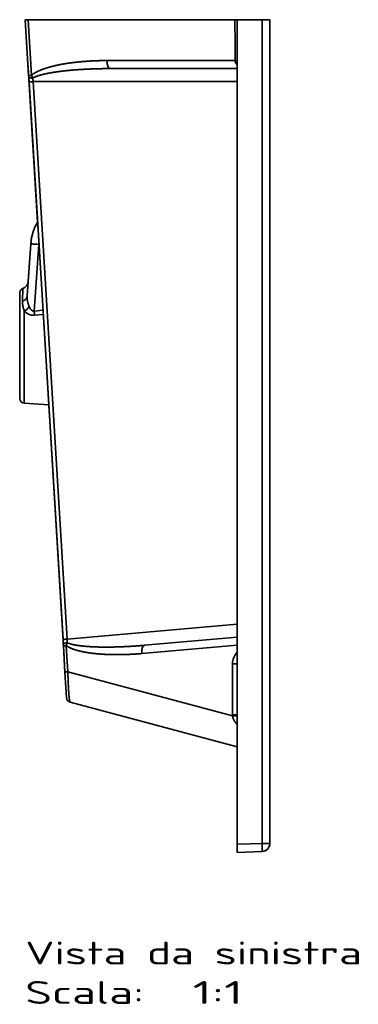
# Model space of a CAD drawing. Extents: x 239 to 1481, y 42 to 1289.
# Tile 3 of 6: x 1273 to 1481, y 42 to 646. Entities that reach past the tile are written whole.
import ezdxf
from ezdxf.enums import TextEntityAlignment as Align

# ---------------------------------------------------------------- set-up
doc = ezdxf.new("R2010")
doc.units = 0
doc.layers.get('0').update_dxf_attribs({"lineweight": 13})
doc.styles.get("Standard").update_dxf_attribs({"font": 'isocp.shx'})

# ---------------------------------------------------------------- blocks, each defined once
blk = doc.blocks.new('BLOCK41')
at = {"color": 7, "lineweight": 13}
for s, p, p2 in [('Vista da sinistra', (-150, -579.43), (56.45, -579.43)), ('Scala:', (-150, -603.61), (-77.14, -603.61)), ('  1:1', (-77.14, -603.61), (-16.41, -603.61))]:
    blk.add_text(s, height=14, dxfattribs=at).set_placement(p, p2, align=Align.FIT)
blk = doc.blocks.new('BLOCK42')
at = {"color": 7, "lineweight": 35}
for p, q in [((-147.91, -34.24), (-150, 0)), ((-150, 0), (-147.91, -34.24)), ((-148.34, -27.19), (-150, 0)), ((-150, 0), (-148.34, -27.19)), ((-147.91, -34.24), (-150, 0)), ((-148.22, 0), (-21.44, 0)), ((-21.44, 0), (-148.22, 0)), ((-20, -505.7), (-20, 0)), ((-20, 0), (-20, -505.7)), ((-4.83, 0), (-4.83, -505.17)), ((-4.83, 0), (-4.83, -505.17)), ((0, -505.17), (0, 0)), ((0, -505.17), (0, 0)), ((-146.14, -34.11), (-148.22, 0)), ((-148.22, 0), (-146.14, -34.11)), ((-20, -25.52), (-20, 0)), ((-140.12, -162.22), (-148.2, -29.55)), ((-148.2, -29.55), (-142.44, -124.23)), ((-21.31, -25.07), (-99.92, -25.07)), ((-21.31, -25.07), (-99.92, -25.07)), ((-97.89, -30), (-20, -30)), ((-97.89, -30), (-20, -30)), ((-97.89, -30), (-20, -30)), ((-20, -395.16), (-20, -25.52)), ((-147.67, -38.18), (-126.85, -380.12)), ((-142.44, -124.23), (-147.67, -38.18)), ((-126.85, -380.12), (-147.67, -38.18)), ((-124.38, -379.93), (-145.2, -38)), ((-124.38, -379.93), (-145.2, -38)), ((-145.2, -38), (-20, -38)), ((-20, -38), (-145.2, -38)), ((-148.81, -169.43), (-146.57, -137.47)), ((-146.57, -137.47), (-148.81, -169.43)), ((-146.57, -137.47), (-148.19, -160.57)), ((-148.19, -160.58), (-146.57, -137.47)), ((-144.53, -178.67), (-141.67, -137.82)), ((-141.67, -137.82), (-144.53, -178.67)), ((-127, -377.7), (-140.12, -162.22)), ((-153.4, -232.27), (-153.4, -167.73)), ((-153.4, -167.73), (-153.4, -232.27)), ((-153.4, -232.27), (-153.4, -167.73)), ((-153.4, -225.18), (-153.4, -174.82)), ((-153.4, -225.18), (-153.4, -174.82)), ((-153.4, -174.82), (-153.4, -225.18)), ((-150.58, -235.27), (-150.58, -178.69)), ((-150.58, -178.69), (-150.58, -235.27)), ((-126.85, -380.12), (-135.62, -236.18)), ((-135.62, -236.18), (-127, -377.7)), ((-124.38, -379.93), (-20, -370.8)), ((-20, -370.8), (-124.38, -379.93)), ((-20, -378.71), (-76.92, -383.69)), ((-20, -378.71), (-76.92, -383.69)), ((-78.52, -388.75), (-20, -383.63)), ((-20, -383.63), (-78.52, -388.75)), ((-22.97, -426.25), (-22.97, -395.08)), ((-22.97, -426.25), (-22.97, -395.08)), ((-20, -395.16), (-20, -426.33)), ((-123.86, -399.97), (-22.94, -427.01)), ((-22.94, -427.01), (-123.86, -399.97)), ((-122.46, -418.58), (-20, -446.03)), ((-20, -446.03), (-122.46, -418.58)), ((-122.46, -418.58), (-20, -446.03)), ((-20, -446.03), (-122.46, -418.58)), ((-20, -485.41), (-20, -426.33)), ((-20, -446.03), (-20, -505.7)), ((-20, -446.03), (-20, -485.41))]:
    blk.add_line(p, q, dxfattribs=at)
at = {"color": 7, "lineweight": 35, "ltscale": 0.044576}
blk.add_line((-148.22, 0), (-150, 0), dxfattribs=at)
at = {"color": 7, "lineweight": 35, "ltscale": 0.044577}
blk.add_line((-148.22, 0), (-150, 0), dxfattribs=at)
at = {"color": 7, "lineweight": 35, "ltscale": 0.004751}
blk.add_line((-149.68, 0), (-149.49, 0), dxfattribs=at)
at = {"color": 7, "lineweight": 35, "ltscale": 0.036123}
blk.add_line((-21.44, 0), (-20, 0), dxfattribs=at)
at = {"color": 7, "lineweight": 35, "ltscale": 0.036102}
blk.add_line((-20, 0), (-21.44, 0), dxfattribs=at)
at = {"color": 7, "lineweight": 35, "ltscale": 0.379362}
for p, q in [((-20, 0), (-4.83, 0)), ((-4.83, 0), (-20, 0))]:
    blk.add_line(p, q, dxfattribs=at)
at = {"color": 7, "lineweight": 35, "ltscale": 0.120638}
for p, q in [((-4.83, 0), (0, 0)), ((-4.83, 0), (0, 0)), ((0, -505.17), (-4.83, -505.17))]:
    blk.add_line(p, q, dxfattribs=at)
at = {"color": 7, "lineweight": 35, "ltscale": 0.058705}
for p, q in [((-148.34, -27.19), (-148.2, -29.54)), ((-148.2, -29.54), (-148.34, -27.19))]:
    blk.add_line(p, q, dxfattribs=at)
at = {"color": 7, "lineweight": 35, "ltscale": 0.000476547}
blk.add_line((-148.34, -27.21), (-148.34, -27.19), dxfattribs=at)
at = {"color": 7, "lineweight": 35, "ltscale": 0.000476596}
blk.add_line((-148.34, -27.19), (-148.34, -27.21), dxfattribs=at)
at = {"color": 7, "lineweight": 35, "ltscale": 3.3751e-05}
blk.add_line((-148.34, -27.19), (-148.34, -27.19), dxfattribs=at)
at = {"color": 7, "lineweight": 35, "ltscale": 3.35625e-05}
blk.add_line((-148.34, -27.19), (-148.34, -27.19), dxfattribs=at)
at = {"color": 7, "lineweight": 35, "ltscale": 0.001064}
blk.add_line((-148.34, -27.19), (-148.34, -27.24), dxfattribs=at)
at = {"color": 7, "lineweight": 35, "ltscale": 3.37522e-05}
blk.add_line((-148.34, -27.19), (-148.34, -27.19), dxfattribs=at)
at = {"color": 7, "lineweight": 35, "ltscale": 0.001071}
blk.add_line((-148.34, -27.19), (-148.34, -27.24), dxfattribs=at)
blk.add_line((-148.34, -27.19), (-148.34, -27.24), dxfattribs=at)
at = {"color": 7, "lineweight": 35, "ltscale": 0.016416}
blk.add_line((-148.24, -28.88), (-148.2, -29.54), dxfattribs=at)
at = {"color": 7, "lineweight": 35, "ltscale": 0.005789}
blk.add_line((-148.22, -29.31), (-148.2, -29.54), dxfattribs=at)
at = {"color": 7, "lineweight": 35, "ltscale": 0.000451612}
blk.add_line((-148.2, -29.54), (-148.2, -29.55), dxfattribs=at)
at = {"color": 7, "lineweight": 35, "ltscale": 0.00108}
blk.add_line((-148.2, -29.54), (-148.2, -29.58), dxfattribs=at)
blk.add_line((-148.2, -29.54), (-148.2, -29.58), dxfattribs=at)
at = {"color": 7, "lineweight": 35, "ltscale": 0.000360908}
blk.add_line((-148.2, -29.55), (-148.2, -29.54), dxfattribs=at)
at = {"color": 7, "lineweight": 35, "ltscale": 0.000451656}
blk.add_line((-148.2, -29.54), (-148.2, -29.55), dxfattribs=at)
at = {"color": 7, "lineweight": 35, "ltscale": 0.00036091}
blk.add_line((-148.2, -29.55), (-148.2, -29.54), dxfattribs=at)
at = {"color": 7, "lineweight": 35, "ltscale": 0.000315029}
blk.add_line((-148.2, -29.56), (-148.2, -29.55), dxfattribs=at)
at = {"color": 7, "lineweight": 35, "ltscale": 0.001225}
blk.add_line((-148.2, -29.55), (-148.2, -29.6), dxfattribs=at)
at = {"color": 7, "lineweight": 35, "ltscale": 0.000319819}
blk.add_line((-148.2, -29.56), (-148.2, -29.55), dxfattribs=at)
at = {"color": 7, "lineweight": 35, "ltscale": 0.00025194}
for p, q in [((-148.2, -29.56), (-148.2, -29.55)), ((-148.2, -29.55), (-148.2, -29.56))]:
    blk.add_line(p, q, dxfattribs=at)
at = {"color": 7, "lineweight": 35, "ltscale": 0.003161}
blk.add_line((-148.19, -29.68), (-148.2, -29.55), dxfattribs=at)
at = {"color": 7, "lineweight": 35, "ltscale": 0.003176}
blk.add_line((-148.19, -29.68), (-148.2, -29.55), dxfattribs=at)
at = {"color": 7, "lineweight": 35, "ltscale": 0.000251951}
blk.add_line((-148.2, -29.56), (-148.2, -29.55), dxfattribs=at)
at = {"color": 7, "lineweight": 35, "ltscale": 0.006224}
for p, q in [((-21.31, -25.32), (-21.31, -25.07)), ((-21.31, -25.07), (-21.31, -25.32))]:
    blk.add_line(p, q, dxfattribs=at)
at = {"color": 7, "lineweight": 35, "ltscale": 0.000678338}
blk.add_line((-20, -25.52), (-20, -25.55), dxfattribs=at)
at = {"color": 7, "lineweight": 35, "ltscale": 0.000238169}
blk.add_line((-20, -25.53), (-20, -25.52), dxfattribs=at)
at = {"color": 7, "lineweight": 35, "ltscale": 0.000539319}
blk.add_line((-20, -25.52), (-20, -25.54), dxfattribs=at)
at = {"color": 7, "lineweight": 35, "ltscale": 0.000238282}
blk.add_line((-20, -25.53), (-20, -25.52), dxfattribs=at)
at = {"color": 7, "lineweight": 35, "ltscale": 0.000692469}
blk.add_line((-20, -25.55), (-20, -25.52), dxfattribs=at)
at = {"color": 7, "lineweight": 35, "ltscale": 0.022821}
blk.add_line((-147.86, -35.15), (-147.91, -34.24), dxfattribs=at)
blk.add_line((-147.86, -35.15), (-147.91, -34.24), dxfattribs=at)
at = {"color": 7, "lineweight": 35, "ltscale": 0.022819}
blk.add_line((-147.86, -35.15), (-147.91, -34.24), dxfattribs=at)
at = {"color": 7, "lineweight": 35, "ltscale": 0.075852}
for p, q in [((-147.86, -35.15), (-147.67, -38.18)), ((-147.67, -38.18), (-147.86, -35.15))]:
    blk.add_line(p, q, dxfattribs=at)
at = {"color": 7, "lineweight": 35, "ltscale": 0.075853}
blk.add_line((-147.67, -38.18), (-147.86, -35.15), dxfattribs=at)
at = {"color": 7, "lineweight": 35, "ltscale": 0.222001}
blk.add_line((-148.19, -160.57), (-148.81, -169.43), dxfattribs=at)
at = {"color": 7, "lineweight": 35, "ltscale": 0.177498}
for p, q in [((-153.4, -167.73), (-153.4, -174.82)), ((-153.4, -225.18), (-153.4, -232.27))]:
    blk.add_line(p, q, dxfattribs=at)
at = {"color": 7, "lineweight": 35, "ltscale": 0.192884}
blk.add_line((-151.44, -164.91), (-151.67, -172.62), dxfattribs=at)
at = {"color": 7, "lineweight": 35, "ltscale": 0.192869}
blk.add_line((-151.44, -164.91), (-151.67, -172.62), dxfattribs=at)
at = {"color": 7, "lineweight": 35, "ltscale": 0.049577}
blk.add_line((-151.46, -165.68), (-151.52, -167.67), dxfattribs=at)
at = {"color": 7, "lineweight": 35, "ltscale": 0.135041}
blk.add_line((-139.15, -178.2), (-144.53, -178.67), dxfattribs=at)
at = {"color": 7, "lineweight": 35, "ltscale": 0.135042}
blk.add_line((-144.53, -178.67), (-139.15, -178.2), dxfattribs=at)
at = {"color": 7, "lineweight": 35, "ltscale": 0.133552}
blk.add_line((-138.99, -180.86), (-144.31, -181.29), dxfattribs=at)
at = {"color": 7, "lineweight": 35, "ltscale": 0.133555}
blk.add_line((-138.99, -180.86), (-144.31, -181.29), dxfattribs=at)
at = {"color": 7, "lineweight": 35, "ltscale": 0.374839}
for p, q in [((-135.62, -236.18), (-150.58, -235.27)), ((-150.58, -235.27), (-135.62, -236.18))]:
    blk.add_line(p, q, dxfattribs=at)
at = {"color": 7, "lineweight": 35, "ltscale": 0.326034}
for p, q in [((-127, -377.7), (-126.21, -390.72)), ((-126.21, -390.72), (-127, -377.7))]:
    blk.add_line(p, q, dxfattribs=at)
at = {"color": 7, "lineweight": 35, "ltscale": 0.075172}
for p, q in [((-126.85, -380.12), (-126.67, -383.12)), ((-126.67, -383.12), (-126.85, -380.12)), ((-126.67, -383.12), (-126.85, -380.12))]:
    blk.add_line(p, q, dxfattribs=at)
at = {"color": 7, "lineweight": 35, "ltscale": 0.023583}
blk.add_line((-126.61, -384.06), (-126.67, -383.12), dxfattribs=at)
blk.add_line((-126.61, -384.06), (-126.67, -383.12), dxfattribs=at)
blk.add_line((-126.61, -384.06), (-126.67, -383.12), dxfattribs=at)
at = {"color": 7, "lineweight": 35, "ltscale": 0.402026}
for p, q in [((-125.64, -400.11), (-126.61, -384.06)), ((-126.61, -384.06), (-125.64, -400.11)), ((-125.64, -400.11), (-126.61, -384.06)), ((-123.86, -399.97), (-124.84, -383.92)), ((-124.84, -383.92), (-123.86, -399.97))]:
    blk.add_line(p, q, dxfattribs=at)
at = {"color": 7, "lineweight": 35, "ltscale": 0.000286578}
blk.add_line((-126.21, -390.71), (-126.21, -390.72), dxfattribs=at)
at = {"color": 7, "lineweight": 35, "ltscale": 0.000929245}
blk.add_line((-20, -395.12), (-20, -395.16), dxfattribs=at)
at = {"color": 7, "lineweight": 35, "ltscale": 0.000916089}
blk.add_line((-20, -395.12), (-20, -395.16), dxfattribs=at)
at = {"color": 7, "lineweight": 35, "ltscale": 0.000511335}
blk.add_line((-20, -395.14), (-20, -395.16), dxfattribs=at)
at = {"color": 7, "lineweight": 35, "ltscale": 0.000235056}
blk.add_line((-20, -395.16), (-20, -395.15), dxfattribs=at)
at = {"color": 7, "lineweight": 35, "ltscale": 0.000237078}
blk.add_line((-20, -395.15), (-20, -395.16), dxfattribs=at)
at = {"color": 7, "lineweight": 35, "ltscale": 0.39449}
blk.add_line((-125.64, -400.11), (-124.68, -415.86), dxfattribs=at)
at = {"color": 7, "lineweight": 35, "ltscale": 0.394491}
blk.add_line((-124.68, -415.86), (-125.64, -400.11), dxfattribs=at)
blk.add_line((-124.68, -415.86), (-125.64, -400.11), dxfattribs=at)
at = {"color": 7, "lineweight": 35, "ltscale": 0.00093477}
blk.add_line((-20, -426.33), (-20, -426.36), dxfattribs=at)
at = {"color": 7, "lineweight": 35, "ltscale": 0.000236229}
blk.add_line((-20, -426.34), (-20, -426.33), dxfattribs=at)
at = {"color": 7, "lineweight": 35, "ltscale": 0.000570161}
blk.add_line((-20, -426.33), (-20, -426.35), dxfattribs=at)
at = {"color": 7, "lineweight": 35, "ltscale": 0.000928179}
blk.add_line((-20, -426.33), (-20, -426.36), dxfattribs=at)
at = {"color": 7, "lineweight": 35, "ltscale": 0.000236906}
blk.add_line((-20, -426.33), (-20, -426.34), dxfattribs=at)
at = {"color": 7, "lineweight": 35, "ltscale": 0.320063}
for p, q in [((-20, -498.22), (-20, -485.41)), ((-20, -485.41), (-20, -498.22))]:
    blk.add_line(p, q, dxfattribs=at)
at = {"color": 7, "lineweight": 35, "ltscale": 0.000265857}
blk.add_line((-20, -498.22), (-20, -498.21), dxfattribs=at)
at = {"color": 7, "lineweight": 35, "ltscale": 0.379594}
for p, q in [((-4.83, -505.17), (-20, -505.7)), ((-4.83, -505.17), (-20, -505.7)), ((-20, -510.7), (-4.83, -510.17)), ((-20, -510.7), (-4.83, -510.17)), ((-4.83, -510.17), (-20, -510.7)), ((-20, -510.7), (-4.83, -510.17))]:
    blk.add_line(p, q, dxfattribs=at)
at = {"color": 7, "lineweight": 35, "ltscale": 0.124924}
for p, q in [((-20, -505.7), (-20, -510.7)), ((-20, -510.7), (-20, -505.7)), ((-20, -505.7), (-20, -510.7))]:
    blk.add_line(p, q, dxfattribs=at)
at = {"color": 7, "lineweight": 35, "ltscale": 0.120654}
blk.add_line((-4.83, -505.17), (0, -505.17), dxfattribs=at)
at = {"color": 7, "lineweight": 35, "ltscale": 0.000317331}
blk.add_line((-4.8, -510.07), (-4.8, -510.08), dxfattribs=at)
at = {"color": 7, "lineweight": 35}
for centre, radius, start, end in [((29226.02, 144.85), 29247.82, 180.283755, 180.332876), ((29233.08, 144.89), 29254.88, 180.283761, 180.33287), ((-21.19, -116.93), 91.85, 89.25931, 90.07645), ((-21.19, -117.22), 92.15, 89.26141, 90.07591), ((-21.18, -46.76), 21.44, 86.84021, 90.33111), ((-21.18, -46.7), 21.37, 86.83198, 90.33321), ((-18.37, -25.2), 2.95, 197.76398, 204.9764), ((-17.43, -24.53), 4.1, 219.20496, 231.26062), ((-131.79, -28.57), 15.38, 201.10295, 208.0408), ((-131.85, -28.59), 15.32, 201.08609, 208.05207), ((-25.92, -27.99), 119.7, 183.73842, 184.79567), ((-24.98, -27.92), 120.64, 183.74256, 184.79149), ((-116.65, -139.56), 30, 149.27463, 176), ((-116.65, -139.56), 30, 149.27449, 176.00049), ((-116.65, -139.56), 30, 161.41043, 176.0012), ((-116.65, -139.56), 30, 166.87501, 176), ((-62.31, 1017.26), 1157.8, 265.82638, 266.0695), ((-116.73, -139.56), 25, 174.93851, 176), ((-116.66, -139.57), 25.07, 174.93326, 175.99083), ((-153.18, -160.22), 5, 290.31715, 355.99027), ((-153.18, -160.22), 5, 290.31716, 355.99027), ((-150.4, -167.73), 3, 110.3074, 180.00003), ((-150.4, -167.73), 3, 110.3074, 180.00003), ((-136.99, -170.39), 11.85, 186.59644, 195.29362), ((-394.23, -200.79), 250.68, 4.46136, 5.06199), ((-394.24, -200.79), 250.69, 4.4615, 5.06209), ((-150.4, -232.27), 3, 180.00002, 266.49998), ((-150.4, -232.27), 3, 180.00003, 266.5), ((-6.04, -373.81), 118.5, 182.96276, 184.02009), ((-5.13, -373.75), 119.41, 182.96666, 184.01594), ((-109.81, -387.85), 15.53, 158.34728, 165.3583), ((-109.87, -387.82), 15.47, 158.34476, 165.38698), ((-123.21, -390.54), 3, 183.26616, 183.48468), ((-12.96, -395.09), 10.01, 134.70572, 179.98906), ((-12.97, -395.08), 10, 134.69352, 179.99862), ((-121.68, -415.68), 3, 183.49941, 254.9852), ((-121.68, -415.68), 3, 183.48468, 254.99994), ((-121.68, -415.68), 3, 183.49948, 254.98514), ((-12.96, -426.25), 10, 180.00081, 184.37365), ((-12.97, -426.25), 10, 180.00001, 184.37446), ((-17, -498.22), 3, 179.79948, 180), ((-5, -505.17), 5, 271.99558, 359.99678), ((-5, -505.17), 5, 272, 360), ((-5, -505.17), 5, 272, 324.64694)]:
    blk.add_arc(centre, radius, start, end, dxfattribs=at)
for centre, major_axis, ratio, start_param, end_param in [((-97.89, -25), (0, -5), 0.406633, 4.72734, 6.283178), ((-144.92, -34.06), (2.99, 0.18), 0.010717, 1.989694, 3.141594), ((-144.68, -38), (-2.99, -0.18), 0.010717, 4.886598, 6.283187), ((-141.59, -137.82), (-4.99, 0.35), 0.001218, 6.283185, 7.836571), ((-150.88, -175.68), (3.78, 3.26), 0.528805, 4.356652, 5.204409), ((-150.88, -175.68), (3.78, 3.26), 0.528816, 4.356655, 5.204422), ((-123.86, -379.93), (2.99, 0.18), 0.010717, 1.745005, 3.141594), ((-123.62, -383.88), (-2.99, -0.18), 0.010717, 5.131275, 6.283184), ((-76.49, -388.67), (0.44, -4.98), 0.40643, 3.141593, 4.691844), ((-25, -395.16), (-5, 0), 0.016364, 3.141593, 4.293673), ((-122.64, -399.93), (2.99, 0.18), 0.010717, 1.989682, 3.141591), ((-25, -426.33), (5, 0), 0.016364, 0.000001, 1.15208), ((-5, -505.17), (-0.17, 5), 0.034878, 3.141593, 4.711171)]:
    blk.add_ellipse(centre, major_axis=major_axis, ratio=ratio, start_param=start_param, end_param=end_param, dxfattribs=at)
for points, knots in [([(-146.14, -34.11), (-145.64, -33.67), (-145.1, -33.27), (-144.55, -32.91), (-143.63, -32.36), (-142.68, -31.87), (-142.3, -31.68), (-140.92, -31.04), (-139.52, -30.48), (-138.49, -30.11), (-136.79, -29.55), (-135.08, -29.06), (-134.41, -28.87), (-132.96, -28.5), (-131.5, -28.15), (-130.72, -27.98), (-129.04, -27.63), (-127.36, -27.31), (-126.46, -27.15), (-122.75, -26.53), (-119.02, -26.06), (-116.2, -25.78), (-111.24, -25.38), (-106.28, -25.17), (-104.16, -25.11), (-102.04, -25.07), (-99.92, -25.07)], [0, 0, 0, 0, 0, 0, 4.707396, 4.707396, 4.707396, 7.748428, 7.748428, 7.748428, 15.723025, 15.723025, 15.723025, 20.815218, 20.815218, 20.815218, 26.696295, 26.696295, 26.696295, 33.394349, 33.394349, 33.394349, 54.297332, 54.297332, 54.297332, 69.880374, 69.880374, 69.880374, 69.880374, 69.880374, 69.880374]), ([(-99.92, -25.07), (-102.79, -25.07), (-105.65, -25.13), (-108.52, -25.24), (-113.29, -25.52), (-118.03, -25.98), (-119.93, -26.19), (-124.02, -26.72), (-128.09, -27.42), (-130.26, -27.85), (-133.47, -28.58), (-136.64, -29.51), (-137.67, -29.83), (-139.8, -30.57), (-141.88, -31.45), (-142.92, -31.95), (-144.22, -32.66), (-145.43, -33.53), (-145.67, -33.71), (-145.91, -33.9), (-146.14, -34.11)], [0, 0, 0, 0, 0, 0, 21.310065, 21.310065, 21.310065, 35.499627, 35.499627, 35.499627, 52.033716, 52.033716, 52.033716, 60.08714, 60.08714, 60.08714, 68.794799, 68.794799, 68.794799, 71.034566, 71.034566, 71.034566, 71.034566, 71.034566, 71.034566]), ([(-145.37, -35.8), (-144.83, -35.48), (-144.26, -35.21), (-143.68, -34.97), (-142.67, -34.58), (-141.63, -34.25), (-141.2, -34.12), (-140.21, -33.84), (-139.21, -33.58), (-138.65, -33.44), (-137.38, -33.15), (-136.1, -32.89), (-135.39, -32.76), (-132.85, -32.3), (-130.29, -31.92), (-128.45, -31.67), (-125.64, -31.35), (-122.83, -31.07), (-121.86, -30.99), (-118.96, -30.74), (-116.06, -30.54), (-114.12, -30.43), (-109.71, -30.21), (-105.3, -30.07), (-102.83, -30.02), (-100.36, -30), (-97.89, -30)], [0, 0, 0, 0, 0, 0, 4.748021, 4.748021, 4.748021, 8.126251, 8.126251, 8.126251, 12.385121, 12.385121, 12.385121, 17.75524, 17.75524, 17.75524, 31.350397, 31.350397, 31.350397, 38.426577, 38.426577, 38.426577, 52.598302, 52.598302, 52.598302, 70.577688, 70.577688, 70.577688, 70.577688, 70.577688, 70.577688]), ([(-145.37, -35.8), (-144.82, -35.48), (-144.25, -35.21), (-143.68, -34.96), (-142.67, -34.58), (-141.64, -34.25), (-141.21, -34.12), (-140.21, -33.84), (-139.22, -33.58), (-138.65, -33.44), (-136.51, -32.96), (-134.36, -32.55), (-132.77, -32.29), (-130.7, -31.98), (-128.62, -31.71), (-128.14, -31.65), (-124.31, -31.18), (-120.47, -30.83), (-117.14, -30.59), (-112.83, -30.34), (-108.49, -30.18), (-107.54, -30.15), (-105.03, -30.08), (-102.52, -30.03), (-100.97, -30.01), (-99.43, -30), (-97.89, -30)], [0, 0, 0, 0, 0, 0, 5.661259, 5.661259, 5.661259, 9.724866, 9.724866, 9.724866, 14.918458, 14.918458, 14.918458, 29.470994, 29.470994, 29.470994, 33.804175, 33.804175, 33.804175, 64.109271, 64.109271, 64.109271, 72.786531, 72.786531, 72.786531, 86.638231, 86.638231, 86.638231, 86.638231, 86.638231, 86.638231]), ([(-99.92, -25.07), (-99.92, -25.68), (-99.88, -26.29), (-99.8, -26.88), (-99.6, -27.84), (-99.28, -28.7), (-99.13, -29.01), (-98.85, -29.46), (-98.52, -29.77), (-98.39, -29.86), (-98.21, -29.95), (-98.03, -29.99), (-97.98, -30), (-97.93, -30), (-97.89, -30)], [0, 0, 0, 0, 0, 0, 3.551217, 3.551217, 3.551217, 5.812595, 5.812595, 5.812595, 7.074152, 7.074152, 7.074152, 7.48683, 7.48683, 7.48683, 7.48683, 7.48683, 7.48683]), ([(-20, -27.73), (-20.31, -27.48), (-20.59, -27.2), (-20.84, -26.88), (-21.11, -26.38), (-21.25, -25.83), (-21.28, -25.66), (-21.3, -25.49), (-21.31, -25.32)], [0, 0, 0, 0, 0, 0, 3.44749, 3.44749, 3.44749, 4.919697, 4.919697, 4.919697, 4.919697, 4.919697, 4.919697]), ([(-21.31, -25.32), (-21.3, -25.61), (-21.25, -25.89), (-21.17, -26.16), (-20.95, -26.69), (-20.62, -27.15), (-20.43, -27.36), (-20.22, -27.55), (-20, -27.73)], [0, 0, 0, 0, 0, 0, 1.876188, 1.876188, 1.876188, 3.743654, 3.743654, 3.743654, 3.743654, 3.743654, 3.743654]), ([(-147.91, -34.24), (-147.92, -34.24), (-147.88, -34.23), (-147.8, -34.23), (-147.52, -34.2), (-147.09, -34.17), (-146.79, -34.15), (-146.47, -34.13), (-146.14, -34.11)], [0, 0, 0, 0, 0, 0, 1.741097, 1.741097, 1.741097, 4.402064, 4.402064, 4.402064, 4.402064, 4.402064, 4.402064]), ([(-147.86, -35.15), (-147.86, -35.21), (-147.83, -35.27), (-147.78, -35.33), (-147.61, -35.47), (-147.33, -35.58), (-147.12, -35.64), (-146.67, -35.73), (-146.16, -35.78), (-145.9, -35.79), (-145.63, -35.8), (-145.37, -35.8)], [0, 0, 0, 0, 0, 0, 1.109124, 1.109124, 1.109124, 2.970876, 2.970876, 2.970876, 4.837642, 4.837642, 4.837642, 4.837642, 4.837642, 4.837642]), ([(-147.86, -35.15), (-147.86, -35.21), (-147.83, -35.27), (-147.79, -35.33), (-147.61, -35.47), (-147.33, -35.58), (-147.12, -35.64), (-146.67, -35.73), (-146.16, -35.78), (-145.9, -35.79), (-145.63, -35.8), (-145.37, -35.8)], [0, 0, 0, 0, 0, 0, 1.213181, 1.213181, 1.213181, 3.21666, 3.21666, 3.21666, 5.180465, 5.180465, 5.180465, 5.180465, 5.180465, 5.180465]), ([(-147.67, -38.18), (-147.68, -38.18), (-147.64, -38.17), (-147.57, -38.17), (-147.26, -38.14), (-146.74, -38.1), (-146.34, -38.07), (-145.86, -38.04), (-145.37, -38.01), (-145.32, -38.01), (-145.26, -38), (-145.2, -38)], [0, 0, 0, 0, 0, 0, 1.523903, 1.523903, 1.523903, 4.695111, 4.695111, 4.695111, 5.115975, 5.115975, 5.115975, 5.115975, 5.115975, 5.115975]), ([(-151.67, -172.62), (-151.7, -173.42), (-151.66, -174.23), (-151.58, -175.05), (-151.35, -176.27), (-150.99, -177.51), (-150.86, -177.9), (-150.73, -178.3), (-150.58, -178.69)], [0, 0, 0, 0, 0, 0, 7.433865, 7.433865, 7.433865, 10.798023, 10.798023, 10.798023, 10.798023, 10.798023, 10.798023]), ([(-151.67, -172.62), (-151.7, -173.42), (-151.66, -174.23), (-151.58, -175.06), (-151.35, -176.28), (-150.99, -177.52), (-150.86, -177.91), (-150.73, -178.3), (-150.58, -178.69)], [0, 0, 0, 0, 0, 0, 6.99275, 6.99275, 6.99275, 10.173728, 10.173728, 10.173728, 10.173728, 10.173728, 10.173728]), ([(-148.81, -169.43), (-148.83, -169.76), (-148.9, -170.09), (-149.02, -170.41), (-149.39, -171.11), (-149.96, -171.7), (-150.33, -171.99), (-150.83, -172.29), (-151.38, -172.52), (-151.48, -172.55), (-151.57, -172.59), (-151.67, -172.62)], [0, 0, 0, 0, 0, 0, 2.873366, 2.873366, 2.873366, 6.597818, 6.597818, 6.597818, 7.381914, 7.381914, 7.381914, 7.381914, 7.381914, 7.381914]), ([(-148.81, -169.43), (-148.83, -169.76), (-148.9, -170.09), (-149.02, -170.41), (-149.35, -171.03), (-149.83, -171.57), (-150.11, -171.81), (-150.58, -172.14), (-151.1, -172.4), (-151.29, -172.49), (-151.48, -172.56), (-151.67, -172.62)], [0, 0, 0, 0, 0, 0, 2.525854, 2.525854, 2.525854, 5.153705, 5.153705, 5.153705, 6.538144, 6.538144, 6.538144, 6.538144, 6.538144, 6.538144]), ([(-148.81, -169.43), (-148.86, -170.21), (-148.86, -171), (-148.8, -171.77), (-148.58, -173.06), (-148.18, -174.34), (-148, -174.86), (-147.79, -175.38), (-147.58, -175.9)], [0, 0, 0, 0, 0, 0, 7.596892, 7.596892, 7.596892, 12.719809, 12.719809, 12.719809, 12.719809, 12.719809, 12.719809]), ([(-148.81, -169.43), (-148.86, -170.19), (-148.86, -170.95), (-148.81, -171.71), (-148.6, -172.99), (-148.21, -174.27), (-148.02, -174.81), (-147.8, -175.35), (-147.58, -175.9)], [0, 0, 0, 0, 0, 0, 6.159559, 6.159559, 6.159559, 10.461826, 10.461826, 10.461826, 10.461826, 10.461826, 10.461826]), ([(-144.31, -181.29), (-144.94, -181.34), (-145.58, -181.33), (-146.21, -181.23), (-147.51, -180.88), (-148.65, -180.27), (-149.21, -179.9), (-149.81, -179.43), (-150.36, -178.92), (-150.43, -178.84), (-150.51, -178.77), (-150.58, -178.69)], [0, 0, 0, 0, 0, 0, 3.956194, 3.956194, 3.956194, 8.485127, 8.485127, 8.485127, 9.246022, 9.246022, 9.246022, 9.246022, 9.246022, 9.246022]), ([(-144.31, -181.29), (-144.93, -181.34), (-145.56, -181.33), (-146.18, -181.23), (-147.48, -180.89), (-148.62, -180.29), (-149.18, -179.92), (-149.79, -179.44), (-150.34, -178.93), (-150.42, -178.85), (-150.5, -178.77), (-150.58, -178.69)], [0, 0, 0, 0, 0, 0, 4.400142, 4.400142, 4.400142, 9.582799, 9.582799, 9.582799, 10.501949, 10.501949, 10.501949, 10.501949, 10.501949, 10.501949]), ([(-147.58, -175.9), (-147.44, -176.23), (-147.29, -176.55), (-147.13, -176.87), (-146.91, -177.26), (-146.65, -177.62), (-146.6, -177.69), (-146.43, -177.9), (-146.25, -178.1), (-146.11, -178.22), (-145.76, -178.51), (-145.34, -178.69), (-145.08, -178.75), (-144.8, -178.74), (-144.53, -178.67)], [0, 0, 0, 0, 0, 0, 3.184435, 3.184435, 3.184435, 3.982296, 3.982296, 3.982296, 5.583002, 5.583002, 5.583002, 7.992038, 7.992038, 7.992038, 7.992038, 7.992038, 7.992038]), ([(-144.53, -178.67), (-144.77, -178.73), (-145.02, -178.75), (-145.26, -178.71), (-145.88, -178.48), (-146.4, -177.98), (-146.69, -177.61), (-147.04, -177.05), (-147.34, -176.45), (-147.42, -176.27), (-147.5, -176.09), (-147.58, -175.9)], [0, 0, 0, 0, 0, 0, 2.186534, 2.186534, 2.186534, 5.922155, 5.922155, 5.922155, 7.470611, 7.470611, 7.470611, 7.470611, 7.470611, 7.470611]), ([(-126.85, -380.12), (-126.85, -380.11), (-126.82, -380.11), (-126.75, -380.1), (-126.44, -380.07), (-125.92, -380.03), (-125.52, -380.01), (-125.04, -379.97), (-124.55, -379.94), (-124.5, -379.94), (-124.44, -379.94), (-124.38, -379.93)], [0, 0, 0, 0, 0, 0, 1.529764, 1.529764, 1.529764, 4.709655, 4.709655, 4.709655, 5.130978, 5.130978, 5.130978, 5.130978, 5.130978, 5.130978]), ([(-126.67, -383.12), (-126.67, -383.05), (-126.66, -382.98), (-126.62, -382.92), (-126.46, -382.75), (-126.19, -382.59), (-125.99, -382.5), (-125.55, -382.35), (-125.04, -382.23), (-124.78, -382.18), (-124.52, -382.15), (-124.25, -382.12)], [0, 0, 0, 0, 0, 0, 1.223973, 1.223973, 1.223973, 3.244958, 3.244958, 3.244958, 5.222918, 5.222918, 5.222918, 5.222918, 5.222918, 5.222918]), ([(-126.67, -383.12), (-126.67, -383.05), (-126.66, -382.98), (-126.62, -382.92), (-126.46, -382.75), (-126.19, -382.59), (-125.99, -382.5), (-125.55, -382.35), (-125.05, -382.23), (-124.78, -382.18), (-124.52, -382.15), (-124.25, -382.12)], [0, 0, 0, 0, 0, 0, 1.120617, 1.120617, 1.120617, 3.000798, 3.000798, 3.000798, 4.882137, 4.882137, 4.882137, 4.882137, 4.882137, 4.882137]), ([(-126.61, -384.06), (-126.61, -384.05), (-126.57, -384.05), (-126.5, -384.04), (-126.22, -384.02), (-125.79, -383.98), (-125.49, -383.96), (-125.17, -383.94), (-124.84, -383.92)], [0, 0, 0, 0, 0, 0, 1.748767, 1.748767, 1.748767, 4.418394, 4.418394, 4.418394, 4.418394, 4.418394, 4.418394]), ([(-78.52, -388.75), (-80.37, -388.91), (-82.22, -389.05), (-84.07, -389.16), (-87.78, -389.34), (-91.5, -389.43), (-93.37, -389.44), (-96.16, -389.43), (-98.96, -389.34), (-99.89, -389.31), (-101.76, -389.22), (-103.63, -389.09), (-104.56, -389.02), (-106.74, -388.83), (-108.92, -388.59), (-110.16, -388.42), (-112.49, -388.07), (-114.8, -387.63), (-115.87, -387.4), (-117.75, -386.94), (-119.62, -386.37), (-120.43, -386.1), (-121.82, -385.57), (-123.17, -384.93), (-123.74, -384.63), (-124.3, -384.3), (-124.84, -383.92)], [0, 0, 0, 0, 0, 0, 13.712093, 13.712093, 13.712093, 27.446935, 27.446935, 27.446935, 34.321983, 34.321983, 34.321983, 41.206166, 41.206166, 41.206166, 50.403241, 50.403241, 50.403241, 58.399166, 58.399166, 58.399166, 64.515588, 64.515588, 64.515588, 69.084561, 69.084561, 69.084561, 69.084561, 69.084561, 69.084561]), ([(-124.84, -383.92), (-123.91, -384.57), (-122.91, -385.1), (-121.88, -385.55), (-120.35, -386.13), (-118.81, -386.61), (-118.31, -386.76), (-116.55, -387.25), (-114.76, -387.64), (-113.47, -387.89), (-110.45, -388.41), (-107.42, -388.77), (-105.68, -388.94), (-99.2, -389.45), (-92.71, -389.53), (-87.96, -389.42), (-83.23, -389.16), (-78.52, -388.75)], [0, 0, 0, 0, 0, 0, 8.060919, 8.060919, 8.060919, 11.821556, 11.821556, 11.821556, 21.490773, 21.490773, 21.490773, 34.389661, 34.389661, 34.389661, 69.606449, 69.606449, 69.606449, 69.606449, 69.606449, 69.606449]), ([(-76.92, -383.69), (-78.82, -383.86), (-80.73, -384.01), (-82.63, -384.15), (-86.45, -384.39), (-90.27, -384.57), (-92.19, -384.65), (-95.06, -384.73), (-97.93, -384.78), (-98.89, -384.78), (-100.8, -384.79), (-102.71, -384.78), (-103.67, -384.77), (-105.58, -384.73), (-107.49, -384.66), (-108.45, -384.62), (-110.04, -384.54), (-111.63, -384.43), (-112.26, -384.38), (-114.11, -384.23), (-115.95, -384.03), (-117.12, -383.88), (-119.31, -383.55), (-121.46, -383.08), (-122.41, -382.82), (-123.36, -382.52), (-124.25, -382.12)], [0, 0, 0, 0, 0, 0, 13.984498, 13.984498, 13.984498, 27.985198, 27.985198, 27.985198, 34.98488, 34.98488, 34.98488, 41.987938, 41.987938, 41.987938, 48.982896, 48.982896, 48.982896, 53.645205, 53.645205, 53.645205, 62.571308, 62.571308, 62.571308, 69.907911, 69.907911, 69.907911, 69.907911, 69.907911, 69.907911]), ([(-76.92, -383.69), (-78.83, -383.86), (-80.74, -384.01), (-82.64, -384.15), (-86.4, -384.39), (-90.15, -384.57), (-92.02, -384.64), (-94.84, -384.73), (-97.69, -384.77), (-98.65, -384.78), (-101.85, -384.8), (-105.04, -384.76), (-107.28, -384.69), (-109.84, -384.57), (-112.39, -384.37), (-112.71, -384.34), (-114.25, -384.21), (-115.77, -384.05), (-116.97, -383.9), (-119.02, -383.6), (-121.05, -383.17), (-121.87, -382.97), (-122.84, -382.69), (-123.79, -382.31), (-123.94, -382.25), (-124.1, -382.18), (-124.25, -382.12)], [0, 0, 0, 0, 0, 0, 17.215924, 17.215924, 17.215924, 34.335779, 34.335779, 34.335779, 42.930435, 42.930435, 42.930435, 63.049398, 63.049398, 63.049398, 65.923603, 65.923603, 65.923603, 76.884401, 76.884401, 76.884401, 84.525094, 84.525094, 84.525094, 86.013413, 86.013413, 86.013413, 86.013413, 86.013413, 86.013413]), ([(-78.52, -388.75), (-78.57, -388.14), (-78.58, -387.54), (-78.55, -386.94), (-78.44, -385.98), (-78.19, -385.1), (-78.06, -384.77), (-77.83, -384.31), (-77.53, -383.97), (-77.41, -383.87), (-77.24, -383.77), (-77.06, -383.71), (-77.01, -383.7), (-76.97, -383.69), (-76.92, -383.69)], [0, 0, 0, 0, 0, 0, 3.548554, 3.548554, 3.548554, 5.810189, 5.810189, 5.810189, 7.075282, 7.075282, 7.075282, 7.491716, 7.491716, 7.491716, 7.491716, 7.491716, 7.491716]), ([(-20, -395.16), (-20, -395.15), (-20.05, -395.14), (-20.16, -395.14), (-20.58, -395.12), (-21.29, -395.1), (-21.82, -395.09), (-22.38, -395.09), (-22.97, -395.08)], [0, 0, 0, 0, 0, 0, 2.565539, 2.565539, 2.565539, 7.209803, 7.209803, 7.209803, 7.209803, 7.209803, 7.209803]), ([(-125.64, -400.11), (-125.64, -400.11), (-125.61, -400.1), (-125.57, -400.1), (-125.39, -400.08), (-125.1, -400.06), (-124.88, -400.04), (-124.55, -400.02), (-124.18, -399.99), (-124.08, -399.99), (-123.97, -399.98), (-123.86, -399.97)], [0, 0, 0, 0, 0, 0, 1.18732, 1.18732, 1.18732, 3.206886, 3.206886, 3.206886, 4.026649, 4.026649, 4.026649, 4.026649, 4.026649, 4.026649]), ([(-122.46, -418.58), (-122.54, -418.55), (-122.63, -418.38), (-122.72, -418.05), (-122.97, -416.75), (-123.2, -414.54), (-123.33, -412.85), (-123.54, -409.38), (-123.7, -405.58), (-123.77, -403.73), (-123.82, -401.85), (-123.86, -399.97)], [0, 0, 0, 0, 0, 0, 7.693389, 7.693389, 7.693389, 21.63812, 21.63812, 21.63812, 34.60156, 34.60156, 34.60156, 34.60156, 34.60156, 34.60156]), ([(-123.86, -399.97), (-123.82, -402.11), (-123.75, -404.25), (-123.68, -406.36), (-123.5, -410.21), (-123.28, -413.52), (-123.16, -414.93), (-122.94, -416.89), (-122.72, -418.06), (-122.63, -418.38), (-122.54, -418.55), (-122.46, -418.58)], [0, 0, 0, 0, 0, 0, 18.577696, 18.577696, 18.577696, 35.288165, 35.288165, 35.288165, 46.703513, 46.703513, 46.703513, 46.703513, 46.703513, 46.703513]), ([(-20, -426.33), (-20, -426.32), (-20.05, -426.31), (-20.16, -426.3), (-20.58, -426.28), (-21.26, -426.27), (-21.77, -426.26), (-22.32, -426.26), (-22.9, -426.25), (-22.92, -426.25), (-22.95, -426.25), (-22.97, -426.25)], [0, 0, 0, 0, 0, 0, 2.372983, 2.372983, 2.372983, 6.604683, 6.604683, 6.604683, 6.764777, 6.764777, 6.764777, 6.764777, 6.764777, 6.764777]), ([(-20, -426.72), (-20.03, -426.73), (-20.12, -426.74), (-20.25, -426.76), (-20.7, -426.81), (-21.39, -426.88), (-21.88, -426.92), (-22.4, -426.97), (-22.94, -427.01)], [0, 0, 0, 0, 0, 0, 2.284111, 2.284111, 2.284111, 6.363506, 6.363506, 6.363506, 6.363506, 6.363506, 6.363506]), ([(-20, -426.72), (-20.03, -426.73), (-20.12, -426.74), (-20.25, -426.76), (-20.71, -426.81), (-21.39, -426.88), (-21.88, -426.92), (-22.4, -426.97), (-22.94, -427.01)], [0, 0, 0, 0, 0, 0, 2.223797, 2.223797, 2.223797, 6.227938, 6.227938, 6.227938, 6.227938, 6.227938, 6.227938]), ([(-20, -432.14), (-20.72, -431.51), (-21.37, -430.79), (-21.93, -429.99), (-22.48, -428.9), (-22.8, -427.73), (-22.86, -427.49), (-22.9, -427.25), (-22.94, -427.01)], [0, 0, 0, 0, 0, 0, 8.493353, 8.493353, 8.493353, 10.618359, 10.618359, 10.618359, 10.618359, 10.618359, 10.618359]), ([(-20, -432.14), (-20.64, -431.58), (-21.22, -430.96), (-21.73, -430.27), (-22.33, -429.21), (-22.72, -428.07), (-22.81, -427.72), (-22.89, -427.37), (-22.94, -427.01)], [0, 0, 0, 0, 0, 0, 5.326798, 5.326798, 5.326798, 7.594733, 7.594733, 7.594733, 7.594733, 7.594733, 7.594733]), ([(-4.83, -510.17), (-4.81, -510.17), (-4.79, -510.09), (-4.78, -509.95), (-4.75, -509.26), (-4.75, -508.07), (-4.77, -507.12), (-4.79, -506.14), (-4.83, -505.17)], [0, 0, 0, 0, 0, 0, 3.278819, 3.278819, 3.278819, 10.916641, 10.916641, 10.916641, 10.916641, 10.916641, 10.916641])]:
    blk.add_open_spline(points, degree=5, knots=knots, dxfattribs=at)

msp = doc.modelspace()

# ---------------------------------------------------------------- block references
at = {"lineweight": 0}
for name in ['BLOCK42', 'BLOCK41']:
    msp.add_blockref(name, (1426.71, 646.1), dxfattribs=at)

doc.saveas('drawing.dxf')
